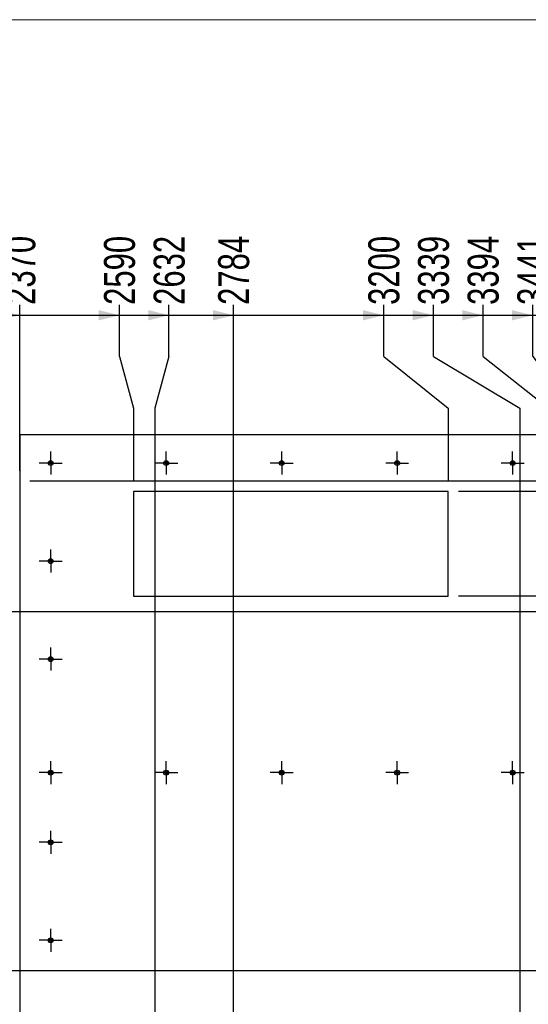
# Model space of a CAD drawing. Header units: millimetres. Extents: x 5 to 589, y 5 to 415.
# Tile 5 of 11: x 248 to 297, y 57 to 152. Entities that reach past the tile are written whole.
import ezdxf

# ---------------------------------------------------------------- set-up
doc = ezdxf.new("R2010")
doc.units = ezdxf.units.MM
doc.linetypes.add('CENTERX2', pattern=[20.32, 12.7, -2.54, 2.54, -2.54])
doc.layers.add('COTES', color=1, linetype='Continuous')
doc.layers.add('TRAIT-MIXTES', color=3, linetype='CENTERX2')
doc.layers.add('TRAIT-FORT', color=4, linetype='Continuous', lineweight=25)
doc.styles.add('SLDTEXTSTYLE0', font='TXT', dxfattribs={"width": 0.75})
doc.dimstyles.new('SLDDIMSTYLE4', dxfattribs={"dimtxt": 3, "dimasz": 2, "dimexe": 0, "dimexo": 0.0625, "dimgap": 0.75, "dimtad": 0, "dimtih": 1, "dimtoh": 1, "dimdec": 0, "dimlfac": 20, "dimrnd": 1e-09, "dimzin": 12, "dimdsep": 46, "dimtxsty": 'SLDTEXTSTYLE0', "dimsah": 1, "dimcen": 0.09, "dimadec": 0, "dimazin": 3, "dimtfac": 1, "dimtdec": 0, "dimtofl": 0, "dimtmove": 0, "dimatfit": 3, "dimfxl": 1, "dimfrac": 2, "dimtolj": 1, "dimtzin": 12, "dimarcsym": 0})

# ---------------------------------------------------------------- blocks, each defined once
blk = doc.blocks.new('_D_95')
at = {"layer": 'COTES', "color": 1, "transparency": 16777216}
for p, q in [((247.806, 108.496), (247.806, 124.575)), ((235.852, 123.575), (247.806, 123.575))]:
    blk.add_line(p, q, dxfattribs=at)
blk.add_solid([(247.806, 123.575), (245.806, 124.075), (245.806, 123.075)], dxfattribs=at)
at = {"layer": 'COTES', "color": 1, "transparency": 16777216, "insert": (246.32, 124.575), "char_height": 3, "attachment_point": 1, "rotation": 90, "style": 'SLDTEXTSTYLE0'}
blk.add_mtext('2370', dxfattribs=at)
blk = doc.blocks.new('_D_96')
at = {"layer": 'COTES', "color": 1, "transparency": 16777216}
for p, q in [((257.46, 119.575), (257.46, 124.575)), ((247.806, 123.575), (257.46, 123.575)), ((257.46, 119.575), (258.827, 114.575)), ((258.827, 114.575), (258.827, 107.496))]:
    blk.add_line(p, q, dxfattribs=at)
blk.add_solid([(257.46, 123.575), (255.46, 124.075), (255.46, 123.075)], dxfattribs=at)
at = {"layer": 'COTES', "color": 1, "transparency": 16777216, "insert": (255.974, 124.575), "char_height": 3, "attachment_point": 1, "rotation": 90, "style": 'SLDTEXTSTYLE0'}
blk.add_mtext('2590', dxfattribs=at)
blk = doc.blocks.new('_D_97')
at = {"layer": 'COTES', "color": 1, "transparency": 16777216}
for p, q in [((262.27, 119.575), (262.27, 124.575)), ((257.46, 123.575), (262.27, 123.575)), ((262.27, 119.575), (260.902, 114.575)), ((260.902, 114.575), (260.902, 41.338))]:
    blk.add_line(p, q, dxfattribs=at)
blk.add_solid([(262.27, 123.575), (260.27, 124.075), (260.27, 123.075)], dxfattribs=at)
at = {"layer": 'COTES', "color": 1, "transparency": 16777216, "insert": (260.784, 124.575), "char_height": 3, "attachment_point": 1, "rotation": 90, "style": 'SLDTEXTSTYLE0'}
blk.add_mtext('2632', dxfattribs=at)
blk = doc.blocks.new('_D_98')
at = {"layer": 'COTES', "color": 1, "transparency": 16777216}
for p, q in [((268.522, 41.338), (268.522, 124.575)), ((262.27, 123.575), (268.522, 123.575))]:
    blk.add_line(p, q, dxfattribs=at)
blk.add_solid([(268.522, 123.575), (266.522, 124.075), (266.522, 123.075)], dxfattribs=at)
at = {"layer": 'COTES', "color": 1, "transparency": 16777216, "insert": (267.036, 124.575), "char_height": 3, "attachment_point": 1, "rotation": 90, "style": 'SLDTEXTSTYLE0'}
blk.add_mtext('2784', dxfattribs=at)
blk = doc.blocks.new('_D_99')
at = {"layer": 'COTES', "color": 1, "transparency": 16777216}
for p, q in [((283.07, 119.575), (283.07, 124.575)), ((268.522, 123.575), (283.07, 123.575)), ((283.07, 119.575), (289.305, 114.575)), ((289.305, 114.575), (289.305, 107.496))]:
    blk.add_line(p, q, dxfattribs=at)
blk.add_solid([(283.07, 123.575), (281.07, 124.075), (281.07, 123.075)], dxfattribs=at)
at = {"layer": 'COTES', "color": 1, "transparency": 16777216, "insert": (281.584, 124.575), "char_height": 3, "attachment_point": 1, "rotation": 90, "style": 'SLDTEXTSTYLE0'}
blk.add_mtext('3200', dxfattribs=at)
blk = doc.blocks.new('_D_100')
at = {"layer": 'COTES', "color": 1, "transparency": 16777216}
for p, q in [((287.881, 119.575), (287.881, 124.575)), ((283.07, 123.575), (287.881, 123.575)), ((287.881, 119.575), (296.261, 114.575)), ((296.261, 114.575), (296.261, 29.046))]:
    blk.add_line(p, q, dxfattribs=at)
blk.add_solid([(287.881, 123.575), (285.881, 124.075), (285.881, 123.075)], dxfattribs=at)
at = {"layer": 'COTES', "color": 1, "transparency": 16777216, "insert": (286.395, 124.575), "char_height": 3, "attachment_point": 1, "rotation": 90, "style": 'SLDTEXTSTYLE0'}
blk.add_mtext('3339', dxfattribs=at)
blk = doc.blocks.new('_D_101')
at = {"layer": 'COTES', "color": 1, "transparency": 16777216}
for p, q in [((292.691, 119.575), (292.691, 124.575)), ((287.881, 123.575), (292.691, 123.575)), ((292.691, 119.575), (299.03, 114.575)), ((299.03, 114.575), (299.03, 90.697))]:
    blk.add_line(p, q, dxfattribs=at)
blk.add_solid([(292.691, 123.575), (290.691, 124.075), (290.691, 123.075)], dxfattribs=at)
at = {"layer": 'COTES', "color": 1, "transparency": 16777216, "insert": (291.205, 124.575), "char_height": 3, "attachment_point": 1, "rotation": 90, "style": 'SLDTEXTSTYLE0'}
blk.add_mtext('3394', dxfattribs=at)
blk = doc.blocks.new('_D_102')
at = {"layer": 'COTES', "color": 1, "transparency": 16777216}
for p, q in [((297.501, 119.575), (297.501, 124.575)), ((292.691, 123.575), (297.501, 123.575)), ((297.501, 119.575), (301.361, 114.575)), ((301.361, 114.575), (301.361, 29.046))]:
    blk.add_line(p, q, dxfattribs=at)
blk.add_solid([(297.501, 123.575), (295.501, 124.075), (295.501, 123.075)], dxfattribs=at)
at = {"layer": 'COTES', "color": 1, "transparency": 16777216, "insert": (296.015, 124.575), "char_height": 3, "attachment_point": 1, "rotation": 90, "style": 'SLDTEXTSTYLE0'}
blk.add_mtext('3441', dxfattribs=at)
blk = doc.blocks.new('_D_103')
at = {"layer": 'COTES', "color": 1, "transparency": 16777216}
for p, q in [((302.311, 112.996), (302.311, 124.575)), ((297.501, 123.575), (302.311, 123.575))]:
    blk.add_line(p, q, dxfattribs=at)
blk.add_solid([(302.311, 123.575), (300.311, 124.075), (300.311, 123.075)], dxfattribs=at)
at = {"layer": 'COTES', "color": 1, "transparency": 16777216, "insert": (300.825, 124.575), "char_height": 3, "attachment_point": 1, "rotation": 90, "style": 'SLDTEXTSTYLE0'}
blk.add_mtext('3460', dxfattribs=at)
blk = doc.blocks.new('_D_105')
at = {"layer": 'COTES', "color": 1, "transparency": 16777216}
for p, q in [((324.79, 111.996), (324.79, 108.155)), ((320.79, 108.155), (315.79, 107.496)), ((320.79, 108.155), (325.79, 108.155)), ((315.79, 107.496), (248.806, 107.496))]:
    blk.add_line(p, q, dxfattribs=at)
blk.add_solid([(324.79, 108.155), (325.29, 110.155), (324.29, 110.155)], dxfattribs=at)
at = {"layer": 'COTES', "color": 1, "transparency": 16777216, "insert": (325.79, 109.641), "char_height": 3, "attachment_point": 1, "style": 'SLDTEXTSTYLE0'}
blk.add_mtext('90', dxfattribs=at)
blk = doc.blocks.new('_D_106')
at = {"layer": 'COTES', "color": 1, "transparency": 16777216}
for p, q in [((324.79, 108.155), (324.79, 102.376)), ((315.79, 106.496), (290.305, 106.496)), ((320.79, 102.376), (315.79, 106.496)), ((320.79, 102.376), (325.79, 102.376))]:
    blk.add_line(p, q, dxfattribs=at)
blk.add_solid([(324.79, 102.376), (325.29, 104.376), (324.29, 104.376)], dxfattribs=at)
at = {"layer": 'COTES', "color": 1, "transparency": 16777216, "insert": (325.79, 103.862), "char_height": 3, "attachment_point": 1, "style": 'SLDTEXTSTYLE0'}
blk.add_mtext('110', dxfattribs=at)
blk = doc.blocks.new('_D_107')
at = {"layer": 'COTES', "color": 1, "transparency": 16777216}
for p, q in [((324.79, 102.376), (324.79, 97.566)), ((320.79, 97.566), (315.79, 96.337)), ((320.79, 97.566), (325.79, 97.566)), ((315.79, 96.337), (290.305, 96.337))]:
    blk.add_line(p, q, dxfattribs=at)
blk.add_solid([(324.79, 97.566), (325.29, 99.566), (324.29, 99.566)], dxfattribs=at)
at = {"layer": 'COTES', "color": 1, "transparency": 16777216, "insert": (325.79, 99.052), "char_height": 3, "attachment_point": 1, "style": 'SLDTEXTSTYLE0'}
blk.add_mtext('313', dxfattribs=at)
blk = doc.blocks.new('_D_108')
at = {"layer": 'COTES', "color": 1, "transparency": 16777216}
for p, q in [((324.79, 97.566), (324.79, 92.756)), ((315.79, 94.835), (153.159, 94.835)), ((320.79, 92.756), (315.79, 94.835)), ((320.79, 92.756), (325.79, 92.756))]:
    blk.add_line(p, q, dxfattribs=at)
blk.add_solid([(324.79, 92.756), (325.29, 94.756), (324.29, 94.756)], dxfattribs=at)
at = {"layer": 'COTES', "color": 1, "transparency": 16777216, "insert": (325.79, 94.242), "char_height": 3, "attachment_point": 1, "style": 'SLDTEXTSTYLE0'}
blk.add_mtext('343', dxfattribs=at)
blk = doc.blocks.new('_D_110')
at = {"layer": 'COTES', "color": 1, "transparency": 16777216}
for p, q in [((324.79, 87.946), (324.79, 60.064)), ((135.063, 60.064), (325.79, 60.064))]:
    blk.add_line(p, q, dxfattribs=at)
blk.add_solid([(324.79, 60.064), (325.29, 62.064), (324.29, 62.064)], dxfattribs=at)
at = {"layer": 'COTES', "color": 1, "transparency": 16777216, "insert": (325.79, 61.55), "char_height": 3, "attachment_point": 1, "style": 'SLDTEXTSTYLE0'}
blk.add_mtext('1039', dxfattribs=at)
blk = doc.blocks.new('_D_112')
at = {"layer": 'COTES', "color": 1, "transparency": 16777216}
for p, q in [((324.79, 50.857), (324.79, 46.047)), ((320.79, 46.047), (315.79, 40.338)), ((320.79, 46.047), (325.79, 46.047)), ((315.79, 40.338), (269.522, 40.338))]:
    blk.add_line(p, q, dxfattribs=at)
blk.add_solid([(324.79, 46.047), (325.29, 48.047), (324.29, 48.047)], dxfattribs=at)
at = {"layer": 'COTES', "color": 1, "transparency": 16777216, "insert": (325.79, 47.533), "char_height": 3, "attachment_point": 1, "style": 'SLDTEXTSTYLE0'}
blk.add_mtext('1433', dxfattribs=at)
blk = doc.blocks.new('_D_113')
at = {"layer": 'COTES', "color": 1, "transparency": 16777216}
for p, q in [((324.79, 46.047), (324.79, 41.237)), ((320.79, 41.237), (315.79, 32.719)), ((320.79, 41.237), (325.79, 41.237)), ((315.79, 32.719), (269.522, 32.719))]:
    blk.add_line(p, q, dxfattribs=at)
blk.add_solid([(324.79, 41.237), (325.29, 43.237), (324.29, 43.237)], dxfattribs=at)
at = {"layer": 'COTES', "color": 1, "transparency": 16777216, "insert": (325.79, 42.723), "char_height": 3, "attachment_point": 1, "style": 'SLDTEXTSTYLE0'}
blk.add_mtext('1586', dxfattribs=at)
blk = doc.blocks.new('_D_115')
at = {"layer": 'COTES', "color": 1, "transparency": 16777216}
for p, q in [((324.79, 36.427), (324.79, 31.617)), ((320.79, 31.617), (315.79, 25.294)), ((320.79, 31.617), (325.79, 31.617)), ((315.79, 25.294), (153.159, 25.294))]:
    blk.add_line(p, q, dxfattribs=at)
blk.add_solid([(324.79, 31.617), (325.29, 33.617), (324.29, 33.617)], dxfattribs=at)
at = {"layer": 'COTES', "color": 1, "transparency": 16777216, "insert": (325.79, 33.103), "char_height": 3, "attachment_point": 1, "style": 'SLDTEXTSTYLE0'}
blk.add_mtext('1734', dxfattribs=at)
blk = doc.blocks.new('SW_CENTERMARKSYMBOL_180')
at = {"layer": 'TRAIT-MIXTES', "color": 0}
for p, q in [((0, 1), (0, 1.1125)), ((0, 0), (0, 1)), ((-1, 0), (-1.1125, 0)), ((0, 0), (-1, 0)), ((0, 0), (0, -1)), ((0, 0), (1, 0)), ((1, 0), (1.1125, 0)), ((0, -1), (0, -1.1125))]:
    blk.add_line(p, q, dxfattribs=at)
blk = doc.blocks.new('SW_CENTERMARKSYMBOL_181')
at = {"layer": 'TRAIT-MIXTES', "color": 0}
for p, q in [((0, 1), (0, 1.1125)), ((0, 0), (0, 1)), ((-1, 0), (-1.1125, 0)), ((0, 0), (-1, 0)), ((0, 0), (0, -1)), ((0, 0), (1, 0)), ((1, 0), (1.1125, 0)), ((0, -1), (0, -1.1125))]:
    blk.add_line(p, q, dxfattribs=at)
blk = doc.blocks.new('SW_CENTERMARKSYMBOL_182')
at = {"layer": 'TRAIT-MIXTES', "color": 0}
for p, q in [((0, 1), (0, 1.1125)), ((0, 0), (0, 1)), ((-1, 0), (-1.1125, 0)), ((0, 0), (-1, 0)), ((0, 0), (0, -1)), ((0, 0), (1, 0)), ((1, 0), (1.1125, 0)), ((0, -1), (0, -1.1125))]:
    blk.add_line(p, q, dxfattribs=at)
blk = doc.blocks.new('SW_CENTERMARKSYMBOL_183')
at = {"layer": 'TRAIT-MIXTES', "color": 0}
for p, q in [((0, 1), (0, 1.1125)), ((0, 0), (0, 1)), ((-1, 0), (-1.1125, 0)), ((0, 0), (-1, 0)), ((0, 0), (0, -1)), ((0, 0), (1, 0)), ((1, 0), (1.1125, 0)), ((0, -1), (0, -1.1125))]:
    blk.add_line(p, q, dxfattribs=at)
blk = doc.blocks.new('SW_CENTERMARKSYMBOL_184')
at = {"layer": 'TRAIT-MIXTES', "color": 0}
for p, q in [((0, 1), (0, 1.1125)), ((0, 0), (0, 1)), ((-1, 0), (-1.1125, 0)), ((0, 0), (-1, 0)), ((0, 0), (0, -1)), ((0, 0), (1, 0)), ((1, 0), (1.1125, 0)), ((0, -1), (0, -1.1125))]:
    blk.add_line(p, q, dxfattribs=at)
blk = doc.blocks.new('SW_CENTERMARKSYMBOL_185')
at = {"layer": 'TRAIT-MIXTES', "color": 0}
for p, q in [((0, 1), (0, 1.1125)), ((0, 0), (0, 1)), ((-1, 0), (-1.1125, 0)), ((0, 0), (-1, 0)), ((0, 0), (0, -1)), ((0, 0), (1, 0)), ((1, 0), (1.1125, 0)), ((0, -1), (0, -1.1125))]:
    blk.add_line(p, q, dxfattribs=at)
blk = doc.blocks.new('SW_CENTERMARKSYMBOL_186')
at = {"layer": 'TRAIT-MIXTES', "color": 0}
for p, q in [((0, 1), (0, 1.1125)), ((0, 0), (0, 1)), ((-1, 0), (-1.1125, 0)), ((0, 0), (-1, 0)), ((0, 0), (0, -1)), ((0, 0), (1, 0)), ((1, 0), (1.1125, 0)), ((0, -1), (0, -1.1125))]:
    blk.add_line(p, q, dxfattribs=at)
blk = doc.blocks.new('SW_CENTERMARKSYMBOL_187')
at = {"layer": 'TRAIT-MIXTES', "color": 0}
for p, q in [((0, 1), (0, 1.1125)), ((0, 0), (0, 1)), ((0, 0), (-1, 0)), ((0, 0), (0, -1)), ((0, 0), (1, 0)), ((1, 0), (1.1125, 0)), ((-1, 0), (-1.1125, 0)), ((0, -1), (0, -1.1125))]:
    blk.add_line(p, q, dxfattribs=at)
blk = doc.blocks.new('SW_CENTERMARKSYMBOL_188')
at = {"layer": 'TRAIT-MIXTES', "color": 0}
for p, q in [((0, 1), (0, 1.1125)), ((0, 0), (0, 1)), ((-1, 0), (-1.1125, 0)), ((0, 0), (-1, 0)), ((0, 0), (0, -1)), ((0, 0), (1, 0)), ((1, 0), (1.1125, 0)), ((0, -1), (0, -1.1125))]:
    blk.add_line(p, q, dxfattribs=at)
blk = doc.blocks.new('SW_CENTERMARKSYMBOL_189')
at = {"layer": 'TRAIT-MIXTES', "color": 0}
for p, q in [((0, 1), (0, 1.1125)), ((0, 0), (0, 1)), ((-1, 0), (-1.1125, 0)), ((0, 0), (-1, 0)), ((0, 0), (0, -1)), ((0, 0), (1, 0)), ((1, 0), (1.1125, 0)), ((0, -1), (0, -1.1125))]:
    blk.add_line(p, q, dxfattribs=at)
blk = doc.blocks.new('SW_CENTERMARKSYMBOL_190')
at = {"layer": 'TRAIT-MIXTES', "color": 0}
for p, q in [((0, 1), (0, 1.1125)), ((0, 0), (0, 1)), ((-1, 0), (-1.1125, 0)), ((0, 0), (-1, 0)), ((0, 0), (0, -1)), ((0, 0), (1, 0)), ((1, 0), (1.1125, 0)), ((0, -1), (0, -1.1125))]:
    blk.add_line(p, q, dxfattribs=at)
blk = doc.blocks.new('SW_CENTERMARKSYMBOL_191')
at = {"layer": 'TRAIT-MIXTES', "color": 0}
for p, q in [((0, 1), (0, 1.1125)), ((0, 0), (0, 1)), ((-1, 0), (-1.1125, 0)), ((0, 0), (-1, 0)), ((0, 0), (0, -1)), ((0, 0), (1, 0)), ((1, 0), (1.1125, 0)), ((0, -1), (0, -1.1125))]:
    blk.add_line(p, q, dxfattribs=at)
blk = doc.blocks.new('SW_CENTERMARKSYMBOL_192')
at = {"layer": 'TRAIT-MIXTES', "color": 0}
for p, q in [((0, 1), (0, 1.1125)), ((0, 0), (0, 1)), ((-1, 0), (-1.1125, 0)), ((0, 0), (-1, 0)), ((0, 0), (0, -1)), ((0, 0), (1, 0)), ((1, 0), (1.1125, 0)), ((0, -1), (0, -1.1125))]:
    blk.add_line(p, q, dxfattribs=at)
blk = doc.blocks.new('SW_CENTERMARKSYMBOL_193')
at = {"layer": 'TRAIT-MIXTES', "color": 0}
for p, q in [((0, 1), (0, 1.1125)), ((0, 0), (0, 1)), ((-1, 0), (-1.1125, 0)), ((0, 0), (-1, 0)), ((0, 0), (0, -1)), ((0, 0), (1, 0)), ((1, 0), (1.1125, 0)), ((0, -1), (0, -1.1125))]:
    blk.add_line(p, q, dxfattribs=at)

msp = doc.modelspace()

# ---------------------------------------------------------------- linework, layer by layer
at = {"color": 7, "linetype": 'Continuous', "lineweight": 18}
msp.add_line((97, 152.21853), (422.48501, 152.21853), dxfattribs=at)
at = {"layer": 'TRAIT-FORT', "color": 4, "linetype": 'Continuous', "lineweight": 25}
for p, q in [((302.31089, 111.99633), (247.81089, 111.99633)), ((247.81089, 111.99633), (247.81089, 21.99633)), ((289.30508, 106.49633), (258.82725, 106.49633)), ((258.82725, 106.49633), (258.82725, 96.33705)), ((289.30508, 96.33705), (289.30508, 106.49633)), ((258.82725, 96.33705), (289.30508, 96.33705))]:
    msp.add_line(p, q, dxfattribs=at)
for centre, radius in [((250.81089, 109.24633), 0.235), ((250.81089, 109.24633), 0.1125), ((261.99839, 109.24633), 0.235), ((261.99839, 109.24633), 0.1125), ((273.18589, 109.24633), 0.235), ((273.18589, 109.24633), 0.1125), ((284.37339, 109.24633), 0.235), ((284.37339, 109.24633), 0.1125), ((295.56089, 109.24633), 0.235), ((295.56089, 109.24633), 0.1125), ((250.81089, 99.74633), 0.235), ((250.81089, 99.74633), 0.1125), ((250.81089, 90.24633), 0.235), ((250.81089, 90.24633), 0.1125), ((250.81089, 79.24633), 0.235), ((250.81089, 79.24633), 0.1125), ((261.99839, 79.24633), 0.235), ((261.99839, 79.24633), 0.1125), ((273.18589, 79.24633), 0.235), ((273.18589, 79.24633), 0.1125), ((284.37339, 79.24633), 0.235), ((284.37339, 79.24633), 0.1125), ((295.56089, 79.24633), 0.235), ((295.56089, 79.24633), 0.1125), ((250.81089, 72.49633), 0.235), ((250.81089, 72.49633), 0.1125), ((250.81089, 62.99633), 0.235), ((250.81089, 62.99633), 0.1125)]:
    msp.add_circle(centre, radius, dxfattribs=at)

# ---------------------------------------------------------------- block references
at = {"layer": 'TRAIT-MIXTES', "color": 3}
for name, p in [('SW_CENTERMARKSYMBOL_188', (250.81089, 109.24633)), ('SW_CENTERMARKSYMBOL_187', (261.99839, 109.24633)), ('SW_CENTERMARKSYMBOL_186', (273.18589, 109.24633)), ('SW_CENTERMARKSYMBOL_185', (284.37339, 109.24633)), ('SW_CENTERMARKSYMBOL_184', (295.56089, 109.24633)), ('SW_CENTERMARKSYMBOL_189', (250.81089, 99.74633)), ('SW_CENTERMARKSYMBOL_190', (250.81089, 90.24633)), ('SW_CENTERMARKSYMBOL_191', (250.81089, 79.24633)), ('SW_CENTERMARKSYMBOL_180', (261.99839, 79.24633)), ('SW_CENTERMARKSYMBOL_181', (273.18589, 79.24633)), ('SW_CENTERMARKSYMBOL_182', (284.37339, 79.24633)), ('SW_CENTERMARKSYMBOL_183', (295.56089, 79.24633)), ('SW_CENTERMARKSYMBOL_192', (250.81089, 72.49633)), ('SW_CENTERMARKSYMBOL_193', (250.81089, 62.99633))]:
    msp.add_blockref(name, p, dxfattribs=at)

# ---------------------------------------------------------------- dimensions: what is measured, and where the dimension line sits
at = {"layer": 'COTES', "color": 1}
for feature_location, offset, dtype, origin, picture, middle in [((247.80589, 107.49633), (0, 17.07859), 1, (129.31089, 107.49633), '_D_95', (247.80589, 129.00825)), ((258.82725, 106.49633), (-1.36761, 18.07859), 1, (129.31089, 107.49633), '_D_96', (257.45964, 129.00825)), ((260.90216, 40.33826), (1.36761, 84.23666), 1, (129.31089, 107.49633), '_D_97', (262.26977, 129.00825)), ((268.52163, 40.33826), (0, 84.23666), 1, (129.31089, 107.49633), '_D_98', (268.52163, 129.00825)), ((289.30508, 106.49633), (-6.23469, 18.07859), 1, (129.31089, 107.49633), '_D_99', (283.07039, 129.00825)), ((296.26089, 28.04633), (-8.38038, 96.52859), 1, (129.31089, 107.49633), '_D_100', (287.88052, 129.00825)), ((299.02985, 89.69723), (-6.33921, 34.87769), 1, (129.31089, 107.49633), '_D_101', (292.69064, 129.00825)), ((301.36089, 28.04633), (-3.86013, 96.52859), 1, (129.31089, 107.49633), '_D_102', (297.50077, 129.00825)), ((302.31089, 111.99633), (0, 12.57859), 1, (129.31089, 107.49633), '_D_103', (302.31089, 129.00825)), ((134.06295, 60.06445), (191.72715, 0), 0, (302.31089, 111.99633), '_D_110', (330.22344, 60.06445)), ((152.15916, 94.83457), (173.63094, -2.07875), 0, (302.31089, 111.99633), '_D_108', (329.1151, 92.75583)), ((152.15916, 25.29432), (173.63094, 6.32225), 0, (302.31089, 111.99633), '_D_115', (330.22344, 31.61658)), ((247.80589, 107.49633), (77.98421, 0.65843), 0, (302.31089, 111.99633), '_D_105', (328.00677, 108.15475)), ((268.52163, 40.33826), (57.26847, 5.7087), 0, (302.31089, 111.99633), '_D_112', (330.22344, 46.04695)), ((268.52163, 32.7188), (57.26847, 8.51803), 0, (302.31089, 111.99633), '_D_113', (330.22344, 41.23683)), ((289.30508, 106.49633), (36.48502, -4.12025), 0, (302.31089, 111.99633), '_D_106', (329.1151, 102.37608)), ((289.30508, 96.33705), (36.48502, 1.2289), 0, (302.31089, 111.99633), '_D_107', (329.1151, 97.56595))]:
    dim = msp.add_ordinate_dim(feature_location=feature_location, offset=offset, dtype=dtype, origin=origin, dimstyle='SLDDIMSTYLE4', dxfattribs=at)
    dim.commit()
    dim.dimension.update_dxf_attribs({"geometry": picture, "text_midpoint": middle})

doc.saveas('drawing.dxf')
